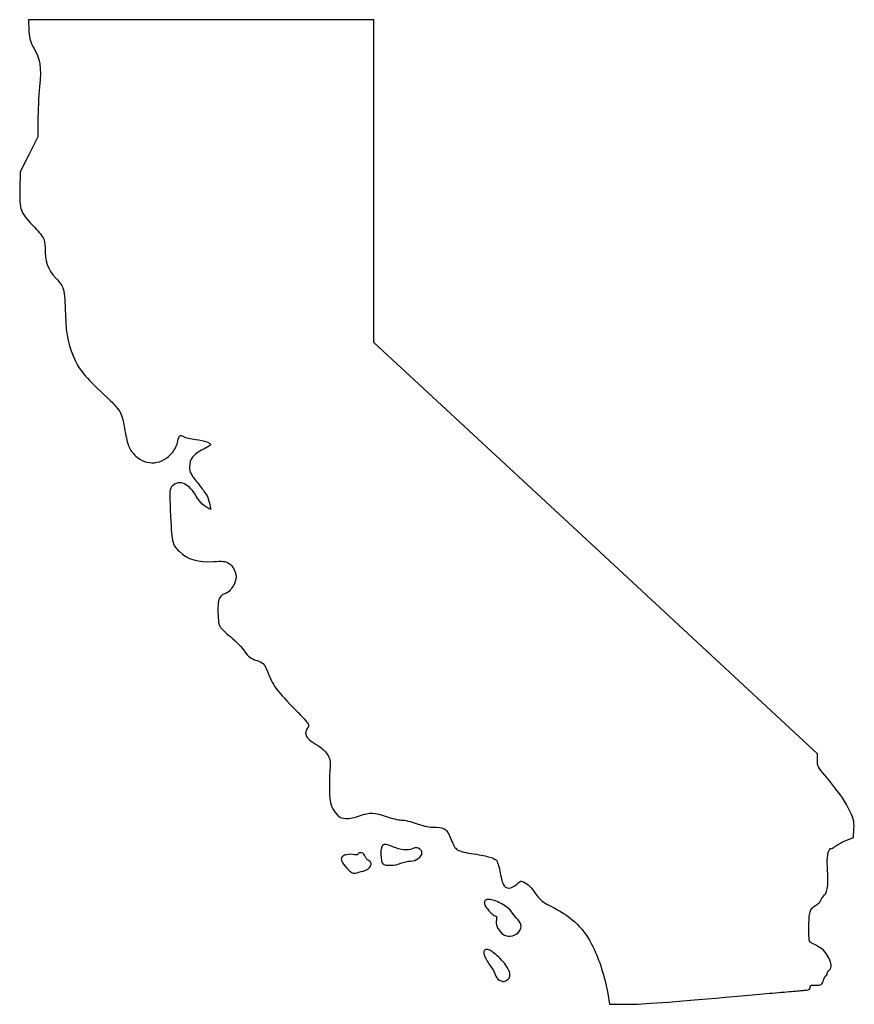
# Model space of a CAD drawing. Extents: x 1 to 167, y 0 to 196.
import ezdxf

# ---------------------------------------------------------------- set-up
doc = ezdxf.new("R2010")
doc.units = 0
doc.layers.get('0').update_dxf_attribs({"linetype": 'CONTINUOUS'})

msp = doc.modelspace()

# ---------------------------------------------------------------- linework, layer by layer
at = {"color": 7}
for points in [[(2.743783, 195.833776), (2.743783, 195.833776)], [(159.964763, 48.369893), (159.964763, 49.667452), (115.751788, 90.671804), (71.629208, 131.592922), (71.629208, 163.611917), (71.629208, 195.833759), (37.192585, 195.833759), (2.83648, 195.833759), (2.938361, 193.563871)], [(4.740285, 175.776705), (4.742543, 172.546031), (2.993535, 169.066762), (1.215315, 165.529614), (1.149171, 162.016718)], [(165.597081, 32.417169), (167.157022, 33.037835), (167.244113, 34.85354)], [(73.879766, 31.658711), (73.879766, 31.658711), (73.879766, 31.658711), (73.879766, 31.658711)], [(69.210422, 29.994108), (69.210422, 29.994043), (69.210422, 29.994108), (69.210422, 29.994108)], [(66.234412, 26.955808), (66.478599, 26.739182)], [(94.55586, 20.714881), (94.555849, 20.714884), (94.55586, 20.714881), (94.55586, 20.714881)], [(97.087586, 14.020914), (97.345003, 13.768466)], [(93.963843, 10.762687), (93.963843, 10.762687), (93.963843, 10.762687), (93.963843, 10.762687)], [(96.659838, 4.633836), (96.659838, 4.633723)], [(118.204147, 2.022067), (118.580625, -0.110573), (122.397791, -0.141985)]]:
    msp.add_lwpolyline(points, dxfattribs=at)
for points in [[(2.938361, 193.563871), (3.080324, 191.907667), (3.308292, 191.125855), (3.938816, 190.156257)], [(3.938816, 190.156257), (5.172999, 188.258378), (5.447525, 186.409566), (5.06495, 182.441448)], [(5.06495, 182.441448), (4.884681, 180.57168), (4.738865, 177.579975), (4.740285, 175.776705)], [(1.149171, 162.016718), (1.110738, 159.979852), (1.116868, 158.863751), (1.450688, 157.919534)], [(1.450688, 157.919534), (1.784507, 156.975312), (2.436835, 156.237247), (3.648384, 154.956754)], [(3.648384, 154.956754), (4.792792, 153.747217), (5.42256, 153.032157), (5.758986, 152.428328)], [(5.758986, 152.428328), (6.095412, 151.824499), (6.153657, 151.326425), (6.153657, 150.48805)], [(6.153657, 150.48805), (6.153657, 147.659032), (6.650108, 146.256151), (8.313317, 144.39216)], [(8.313317, 144.39216), (9.179166, 143.421787), (9.590754, 142.957424), (9.826954, 142.06162)], [(9.826954, 142.06162), (10.063157, 141.165821), (10.11786, 139.814612), (10.216663, 137.126042)], [(10.216663, 137.126042), (10.375766, 132.796761), (10.819487, 130.767408), (12.2512, 127.834755)], [(12.2512, 127.834755), (13.270621, 125.746621), (14.387623, 124.469619), (18.644194, 120.517924)], [(18.644194, 120.517924), (19.225332, 119.978411), (19.804985, 119.376208), (20.268626, 118.843333)], [(20.268626, 118.843333), (20.732266, 118.310458), (21.082831, 117.83541), (21.190259, 117.599792)], [(21.190259, 117.599792), (21.304085, 117.350132), (21.469888, 116.805717), (21.632332, 116.1534)], [(21.632332, 116.1534), (21.794776, 115.501083), (21.957133, 114.734418), (22.08047, 114.014686)], [(22.08047, 114.014686), (22.331097, 112.552154), (22.54713, 111.598361), (22.854927, 110.859529)], [(31.542081, 109.692055), (32.03343, 110.31243), (32.499057, 111.276662), (32.599311, 111.9118)], [(32.599311, 111.9118), (32.699472, 112.546354), (32.847449, 112.908547), (32.996186, 113.027459)], [(32.996186, 113.027459), (33.070554, 113.086917), (33.1419, 113.104516), (33.256911, 113.084783)], [(33.256911, 113.084783), (33.371923, 113.065056), (33.525717, 112.997292), (33.711665, 112.876975)], [(33.711665, 112.876975), (33.911834, 112.747463), (34.264366, 112.63872), (34.709916, 112.53357)], [(34.709916, 112.53357), (35.155463, 112.428425), (35.684387, 112.336646), (36.19544, 112.28332)], [(36.19544, 112.28332), (37.039152, 112.195284), (37.806582, 112.018119), (38.352897, 111.808171)], [(38.352897, 111.808171), (38.626054, 111.703196), (38.844158, 111.589164), (38.984589, 111.481854)], [(22.854927, 110.859529), (23.162727, 110.120702), (23.565374, 109.602559), (24.164066, 109.036111)], [(37.684837, 110.334229), (36.673417, 109.805737), (35.988656, 109.324757), (35.552185, 108.768776)], [(38.777333, 110.964259), (38.499398, 110.782632), (38.111136, 110.556981), (37.684823, 110.334223)], [(39.100345, 111.195221), (39.028065, 111.135184), (38.9163, 111.055078), (38.777333, 110.964259)], [(38.984589, 111.481854), (39.114595, 111.382504), (39.152604, 111.302773), (39.159324, 111.250342)], [(39.159324, 111.250342), (39.145015, 111.235525), (39.128787, 111.218846), (39.100345, 111.195221)], [(24.164066, 109.036111), (26.379293, 106.940168), (29.591099, 107.228743), (31.542081, 109.692055)], [(35.552185, 108.768776), (35.115714, 108.212795), (34.940336, 107.583635), (34.940336, 106.809205)], [(34.940336, 106.809205), (34.940336, 106.295155), (34.999933, 105.901235), (35.22752, 105.44936)], [(35.22752, 105.44936), (35.455109, 104.997483), (35.841539, 104.488978), (36.494765, 103.697045)], [(31.5625, 103.04991), (31.271391, 102.758803), (31.090258, 102.503265), (31.034437, 101.867556)], [(33.917292, 103.439069), (33.080751, 103.814706), (32.218839, 103.706251), (31.5625, 103.04991)], [(36.268776, 101.006005), (35.579758, 102.226879), (34.753832, 103.063431), (33.917292, 103.439069)], [(36.494765, 103.697045), (36.911353, 103.191991), (37.33767, 102.640264), (37.687041, 102.159702)], [(37.687041, 102.159702), (38.036415, 101.679148), (38.311407, 101.263172), (38.41575, 101.057277)], [(31.034437, 101.867556), (30.978616, 101.231842), (31.019028, 100.19447), (31.106093, 98.216854)], [(38.112593, 98.910285), (37.524484, 99.25728), (36.792021, 100.078866), (36.268776, 101.006005)], [(38.41575, 101.057277), (38.620248, 100.653744), (38.847454, 99.921344), (38.986807, 99.302202)], [(31.106093, 98.216854), (31.251367, 94.917374), (31.331521, 93.224157), (31.55313, 92.166718)], [(38.869411, 98.487505), (38.661935, 98.595396), (38.392207, 98.745307), (38.112593, 98.910285)], [(39.121317, 98.363477), (39.057343, 98.392275), (38.971358, 98.434484), (38.869411, 98.487505)], [(38.986807, 99.302202), (39.056485, 98.992638), (39.104779, 98.709225), (39.120753, 98.512312)], [(39.120753, 98.512312), (39.126284, 98.443978), (39.123293, 98.405446), (39.121317, 98.363483)], [(31.55313, 92.166718), (31.77474, 91.109279), (32.159256, 90.687312), (32.845731, 90.024694)], [(32.845731, 90.024694), (34.537602, 88.391609), (36.671442, 87.756685), (39.707809, 87.964804)], [(39.707809, 87.964804), (40.61112, 88.026718), (41.217585, 88.041479), (41.664622, 87.997325)], [(41.664622, 87.997325), (42.111662, 87.953171), (42.396932, 87.854529), (42.689884, 87.681476)], [(42.689884, 87.681476), (43.672785, 87.100863), (44.348437, 85.624462), (44.158871, 84.456319)], [(44.158871, 84.456319), (44.074114, 83.934013), (43.72461, 83.215309), (43.323781, 82.643922)], [(43.323781, 82.643922), (43.123366, 82.358231), (42.910229, 82.107818), (42.716893, 81.933958)], [(41.190579, 81.069102), (40.942353, 80.820871), (40.779844, 80.547426), (40.693382, 80.11715)], [(41.738485, 81.489678), (41.550799, 81.380845), (41.355659, 81.23418), (41.190579, 81.069102)], [(42.263794, 81.674884), (42.098211, 81.674884), (41.926174, 81.598509), (41.738485, 81.489678)], [(42.716893, 81.933958), (42.523557, 81.760095), (42.345918, 81.674884), (42.263794, 81.674884)], [(40.693382, 80.11715), (40.606921, 79.686871), (40.584792, 79.096821), (40.584792, 78.160339)], [(40.584778, 78.160339), (40.584778, 77.537811), (40.619765, 76.899557), (40.67628, 76.369439)], [(40.67628, 76.369439), (40.732797, 75.839319), (40.799673, 75.43188), (40.906689, 75.206926)], [(40.906689, 75.206926), (41.015773, 74.977618), (41.307306, 74.656068), (41.712566, 74.253323)], [(41.712566, 74.253323), (42.117823, 73.850578), (42.631665, 73.387324), (43.159505, 72.957415)], [(43.159505, 72.957415), (44.196395, 72.112907), (45.449696, 70.816488), (45.910621, 70.124169)], [(45.910621, 70.124169), (46.62746, 69.047466), (47.117951, 68.669136), (48.315022, 68.271535)], [(48.315022, 68.271535), (48.965891, 68.05535), (49.324483, 67.905516), (49.575099, 67.681736)], [(49.575099, 67.681736), (49.825715, 67.457951), (49.991834, 67.141893), (50.236557, 66.558909)], [(50.236557, 66.558909), (51.720064, 63.024903), (52.035967, 62.569574), (55.46263, 59.049704)], [(55.46263, 59.049704), (57.15162, 57.314774), (58.027773, 56.401926), (58.41494, 55.8725)], [(58.536205, 55.00654), (58.299649, 54.668808), (58.139449, 54.364908), (58.079801, 54.06286)], [(58.41494, 55.8725), (58.608522, 55.607784), (58.672397, 55.445786), (58.676766, 55.339475)], [(58.676766, 55.339475), (58.68114, 55.233165), (58.635378, 55.148123), (58.536205, 55.00654)], [(58.079801, 54.06286), (58.02015, 53.760809), (58.069697, 53.462469), (58.23469, 53.175401)], [(58.23469, 53.175401), (58.564687, 52.601273), (59.319603, 52.048897), (60.610428, 51.270401)], [(60.610428, 51.270401), (61.177012, 50.928695), (61.974487, 50.18034), (62.335735, 49.653135)], [(62.335735, 49.653135), (62.648143, 49.197205), (62.802493, 48.921764), (62.876475, 48.477394)], [(62.876475, 48.477394), (62.950457, 48.033024), (62.937827, 47.408314), (62.88418, 46.297891)], [(160.2073, 47.102645), (160.008322, 47.506722), (159.964763, 47.839662), (159.964763, 48.369893)], [(161.416664, 45.445142), (160.770931, 46.219196), (160.406275, 46.69857), (160.2073, 47.102645)], [(62.88418, 46.29788), (62.745355, 43.423757), (62.728577, 41.662984), (62.945916, 40.391603)], [(166.155463, 38.845991), (165.017862, 41.006024), (164.388882, 41.882273), (161.416664, 45.445142)], [(62.945916, 40.391615), (63.163258, 39.12024), (63.626371, 38.339854), (64.410497, 37.482304)], [(64.410497, 37.482304), (64.807366, 37.048269), (65.371167, 36.826276), (66.092253, 36.814228)], [(66.092253, 36.814228), (66.813343, 36.802177), (67.698239, 36.991379), (68.786042, 37.373711)], [(68.786042, 37.373711), (70.874029, 38.107579), (71.837787, 38.082204), (74.09204, 37.233706)], [(167.244113, 34.85354), (167.31937, 36.41682), (167.199189, 36.864218), (166.155463, 38.845991)], [(74.09204, 37.233706), (75.137151, 36.840328), (76.470081, 36.519331), (77.132544, 36.519331)], [(77.132544, 36.519331), (77.697686, 36.519331), (79.05645, 36.205328), (80.073277, 35.822595)], [(80.073277, 35.822595), (81.123793, 35.427182), (82.555774, 35.10822), (83.332614, 35.10822)], [(83.332614, 35.10822), (84.511032, 35.10822), (85.240052, 35.005409), (85.745283, 34.69591)], [(85.745283, 34.69591), (86.250515, 34.386414), (86.56714, 33.85668), (86.904489, 32.931471)], [(73.531389, 31.564457), (73.325039, 31.447538), (73.201555, 31.22769), (73.132307, 30.938827)], [(73.879755, 31.658711), (73.750695, 31.652474), (73.63456, 31.622914), (73.531389, 31.564457)], [(74.305857, 31.612966), (74.150948, 31.648085), (74.008827, 31.664948), (73.879766, 31.658711)], [(75.447423, 31.191283), (74.987178, 31.398657), (74.615672, 31.542723), (74.305857, 31.612966)], [(86.904489, 32.93146), (87.072811, 32.469818), (87.285819, 31.997352), (87.495391, 31.603582)], [(87.495391, 31.603582), (87.704964, 31.209811), (87.90014, 30.900654), (88.079679, 30.738173)], [(163.166775, 31.033069), (163.322141, 31.124272), (163.490616, 31.246709), (163.641921, 31.383643)], [(163.641921, 31.383643), (163.76306, 31.493272), (164.057996, 31.680301), (164.415275, 31.869813)], [(164.415275, 31.869813), (164.772557, 32.059325), (165.19685, 32.257931), (165.597081, 32.417169)], [(66.216222, 29.616528), (65.880432, 29.553534), (65.619413, 29.459294), (65.432943, 29.311703)], [(67.813642, 29.613706), (67.445453, 29.730445), (66.767656, 29.719912), (66.216222, 29.616528)], [(68.201698, 29.577878), (68.090895, 29.560916), (67.948367, 29.570935), (67.813642, 29.613706)], [(68.39738, 29.667726), (68.381152, 29.64148), (68.312501, 29.594834), (68.201698, 29.577878)], [(69.210422, 29.994043), (68.915283, 30.081326), (68.584947, 29.971211), (68.39738, 29.667726)], [(69.91212, 29.270363), (69.768407, 29.64836), (69.505562, 29.906825), (69.210422, 29.994108)], [(73.132307, 30.938827), (73.06306, 30.649967), (73.040254, 30.280174), (73.040254, 29.811042)], [(73.040265, 29.811042), (73.040265, 29.388603), (73.078986, 28.968004), (73.142241, 28.623724)], [(79.252462, 30.814254), (78.447158, 30.376361), (76.992144, 30.495275), (75.447423, 31.191283)], [(80.527974, 30.891975), (80.141626, 31.039222), (79.662028, 31.036958), (79.252462, 30.814254)], [(80.495453, 28.848616), (80.919887, 29.156557), (81.22471, 29.572245), (81.22471, 30.018297)], [(81.22471, 30.018297), (81.22471, 30.429955), (80.914322, 30.744723), (80.527974, 30.891975)], [(88.079679, 30.738173), (88.281702, 30.555346), (88.655234, 30.409344), (89.165574, 30.261369)], [(89.165574, 30.261369), (89.675914, 30.113397), (90.316279, 29.977482), (91.013799, 29.87387)], [(91.013799, 29.87387), (92.499962, 29.653102), (93.644709, 29.432534), (94.47543, 29.205793)], [(161.934257, 27.827753), (161.878642, 28.678402), (161.959742, 29.465147), (162.126081, 30.025999)], [(162.126081, 30.025999), (162.209243, 30.306421), (162.314455, 30.529438), (162.425388, 30.673126)], [(162.425388, 30.673126), (162.536324, 30.816811), (162.640366, 30.874867), (162.741788, 30.874867)], [(162.741788, 30.874867), (162.883875, 30.874867), (163.011409, 30.941861), (163.166775, 31.033069)], [(65.432943, 29.311703), (65.246476, 29.164112), (65.145339, 28.950509), (65.154581, 28.714738)], [(65.154581, 28.714738), (65.173067, 28.243198), (65.547155, 27.692464), (66.234412, 26.955808)], [(70.1982, 28.789154), (70.081321, 28.929329), (69.975055, 29.104826), (69.91212, 29.270363)], [(70.528928, 28.514095), (70.446669, 28.545664), (70.31508, 28.648975), (70.1982, 28.789154)], [(71.058648, 28.024617), (70.984694, 28.236696), (70.800428, 28.40991), (70.528928, 28.514095)], [(70.979823, 27.363159), (71.09377, 27.578723), (71.132601, 27.812533), (71.058648, 28.024617)], [(73.142241, 28.623724), (73.173869, 28.45158), (73.211371, 28.298395), (73.25524, 28.171728)], [(73.25524, 28.171728), (73.299108, 28.045059), (73.343262, 27.944799), (73.420055, 27.868006)], [(73.420055, 27.868006), (73.717254, 27.570804), (74.292062, 27.48671), (74.955739, 27.503104)], [(74.955739, 27.503104), (75.619415, 27.519502), (76.372553, 27.65941), (77.0024, 27.922577)], [(77.0024, 27.922577), (77.534793, 28.145022), (78.441987, 28.334884), (78.957562, 28.334884)], [(78.957562, 28.334884), (79.5152, 28.334884), (80.071019, 28.540675), (80.495453, 28.848616)], [(94.47543, 29.205793), (95.306154, 28.979056), (95.82277, 28.737093), (96.039229, 28.520634)], [(96.039229, 28.520634), (96.069252, 28.490614), (96.131451, 28.393631), (96.193017, 28.258258)], [(96.193017, 28.258258), (96.254584, 28.122879), (96.320633, 27.947079), (96.385391, 27.746177)], [(96.385391, 27.746177), (96.514909, 27.344366), (96.640117, 26.840743), (96.727696, 26.337823)], [(162.014733, 23.469291), (162.093165, 24.46098), (162.062216, 25.870542), (161.934257, 27.827753)], [(66.478599, 26.739182), (66.744813, 26.473609), (67.005042, 26.210989), (67.21337, 26.087094)], [(67.21337, 26.087094), (67.490919, 25.922033), (67.754376, 25.878221), (68.000505, 25.952045)], [(68.000505, 25.952045), (68.305587, 26.043555), (68.99275, 26.229125), (69.517999, 26.362153)], [(69.517999, 26.362153), (70.227667, 26.541889), (70.751931, 26.932031), (70.979823, 27.363159)], [(96.727696, 26.337823), (96.817112, 25.824353), (96.93424, 25.280215), (97.051261, 24.81426)], [(97.051261, 24.81426), (97.168279, 24.348309), (97.281932, 23.966169), (97.379234, 23.752619)], [(97.379234, 23.752619), (97.61218, 23.241363), (98.056353, 22.971722), (98.559936, 22.983677)], [(98.559936, 22.983688), (99.063519, 22.995654), (99.618964, 23.266054), (100.144679, 23.769722)], [(100.144679, 23.769722), (100.530527, 24.139388), (100.722565, 24.300475), (100.884411, 24.328652)], [(100.884411, 24.328652), (101.046257, 24.356846), (101.265965, 24.269619), (101.730528, 24.048084)], [(101.730528, 24.048084), (102.240131, 23.805068), (103.082951, 22.967294), (103.720965, 22.022366)], [(103.720973, 22.022563), (104.695735, 20.578895), (105.16474, 20.205264), (107.521604, 19.010724)], [(160.700635, 20.647069), (160.782107, 20.903747), (161.113487, 21.366151), (161.399025, 21.597365)], [(161.399025, 21.597365), (161.759392, 21.889171), (161.936303, 22.477602), (162.014733, 23.469291)], [(93.857998, 20.559444), (93.694256, 20.431838), (93.642474, 20.222908), (93.642474, 19.971849)], [(93.642474, 19.971849), (93.642474, 19.753689), (93.769152, 19.523404), (93.947846, 19.25196)], [(94.555838, 20.714884), (94.245393, 20.714884), (94.021743, 20.687057), (93.857998, 20.559444)], [(96.981758, 19.876483), (96.102438, 20.355056), (95.1807, 20.714881), (94.55586, 20.714881)], [(99.054327, 18.268587), (98.681532, 18.806232), (97.86108, 19.397908), (96.981758, 19.876483)], [(159.596554, 19.49944), (159.847012, 19.647387), (160.090874, 19.844135), (160.288328, 20.046796)], [(160.288328, 20.046796), (160.48578, 20.249457), (160.638617, 20.451661), (160.700635, 20.647069)], [(93.947846, 19.25196), (94.126544, 18.980518), (94.366602, 18.681693), (94.624189, 18.401435)], [(94.624189, 18.401435), (94.881776, 18.121177), (95.156189, 17.859972), (95.406362, 17.66501)], [(95.406362, 17.66501), (95.656538, 17.470048), (95.864993, 17.32822), (96.083806, 17.32822)], [(100.288499, 16.752746), (99.939515, 17.113141), (99.376032, 17.804625), (99.054327, 18.268587)], [(107.521604, 19.010724), (111.189175, 17.151873), (113.579837, 14.779068), (115.254049, 11.340001)], [(158.27143, 14.97782), (158.27143, 16.576679), (158.330344, 17.556947), (158.523886, 18.201328)], [(158.523886, 18.201328), (158.717432, 18.845709), (159.027323, 19.163184), (159.596554, 19.49944)], [(96.041932, 16.641401), (95.852186, 15.777485), (96.297792, 14.762566), (97.087586, 14.020914)], [(96.097604, 17.216869), (96.111517, 17.092615), (96.096193, 16.888258), (96.041932, 16.641401)], [(96.083806, 17.32822), (96.078698, 17.32822), (96.060353, 17.343234), (96.067832, 17.331522)], [(96.06784, 17.331522), (96.075319, 17.319838), (96.090644, 17.278992), (96.097606, 17.216869)], [(100.949958, 15.364233), (100.950164, 15.836117), (100.720364, 16.306759), (100.288499, 16.752746)], [(97.345003, 13.768466), (97.735317, 13.466602), (98.277694, 13.358736), (98.816197, 13.407984)], [(98.816197, 13.407984), (99.354699, 13.457204), (99.894568, 13.66427), (100.282431, 14.028647)], [(100.282431, 14.028647), (100.717186, 14.437023), (100.949746, 14.892352), (100.949952, 15.364233)], [(158.360728, 12.697998), (158.290954, 13.105103), (158.27143, 13.797592), (158.27143, 14.97782)], [(158.497428, 12.277966), (158.442237, 12.364975), (158.395614, 12.494431), (158.360728, 12.697998)], [(158.714056, 12.086704), (158.615922, 12.139593), (158.552622, 12.190957), (158.497428, 12.277966)], [(160.19848, 11.294055), (159.666201, 11.5767), (158.997517, 11.933909), (158.714056, 12.086704)], [(93.673905, 10.616185), (93.545231, 10.48752), (93.507185, 10.298347), (93.524524, 10.08922)], [(93.524524, 10.08922), (93.541881, 9.880093), (93.612442, 9.638822), (93.729025, 9.363824)], [(93.963843, 10.7628), (93.852633, 10.743044), (93.753373, 10.695659), (93.673905, 10.616185)], [(94.323786, 10.746149), (94.197802, 10.775133), (94.075055, 10.782584), (93.963843, 10.7628)], [(95.177621, 10.340567), (94.860178, 10.549129), (94.57576, 10.688321), (94.323786, 10.746262)], [(97.379725, 8.309894), (96.577136, 9.225056), (95.812506, 9.923471), (95.177621, 10.340567)], [(115.254049, 11.340001), (116.564359, 8.648476), (117.625619, 5.297849), (118.204155, 2.022265)], [(162.315697, 8.970689), (161.876466, 9.885512), (161.105015, 10.812668), (160.19848, 11.294055)], [(93.729025, 9.363824), (93.962192, 8.81383), (94.381551, 8.129582), (94.960993, 7.365126)], [(98.701538, 6.10173), (98.562437, 6.729477), (98.115422, 7.471016), (97.379725, 8.309894)], [(162.692176, 7.654912), (162.671715, 8.058659), (162.535311, 8.513263), (162.315697, 8.970689)], [(94.960993, 7.365126), (95.299795, 6.918143), (95.677169, 6.172342), (95.777344, 5.770994)], [(98.661302, 5.24956), (98.762047, 5.498988), (98.771089, 5.787871), (98.701538, 6.10173)], [(161.848275, 5.655678), (161.908899, 5.753299), (161.940327, 5.87378), (161.940327, 6.00459)], [(161.940327, 6.00459), (161.940327, 6.067186), (161.979181, 6.192521), (162.052226, 6.316586)], [(162.052226, 6.316586), (162.125268, 6.440623), (162.229326, 6.566579), (162.337202, 6.656128)], [(162.337202, 6.656128), (162.612575, 6.884671), (162.712651, 7.251193), (162.692184, 7.654912)], [(95.777344, 5.770994), (95.896938, 5.291809), (96.246005, 4.811523), (96.641341, 4.641541)], [(96.641341, 4.641541), (96.647494, 4.638719), (96.853866, 4.572114), (96.853866, 4.572114)], [(96.853866, 4.572114), (97.079881, 4.479771), (97.283832, 4.385227), (97.437053, 4.386892)], [(97.437053, 4.386892), (97.641258, 4.389714), (97.792834, 4.489423), (98.101816, 4.654805)], [(98.101816, 4.654805), (98.36805, 4.797271), (98.560554, 5.000104), (98.661302, 5.24956)], [(160.715531, 3.80368), (160.838837, 3.879513), (160.928552, 3.993474), (160.997753, 4.133851)], [(160.997753, 4.133851), (161.066951, 4.274257), (161.121172, 4.443985), (161.184065, 4.65918)], [(161.184065, 4.65918), (161.255165, 4.902455), (161.346738, 5.12448), (161.43211, 5.278178)], [(161.43211, 5.278178), (161.474796, 5.355027), (161.516514, 5.414717), (161.547313, 5.448499)], [(161.547313, 5.448414), (161.578115, 5.482196), (161.59771, 5.474943), (161.557784, 5.474943)], [(161.557784, 5.474858), (161.68615, 5.474858), (161.787651, 5.558029), (161.848275, 5.655678)], [(141.633008, 1.240086), (145.901481, 1.628254), (149.853633, 1.981258), (152.781889, 2.237233)], [(152.781889, 2.237233), (154.246018, 2.365221), (155.454161, 2.46922), (156.317936, 2.540961)], [(156.317936, 2.540961), (156.749823, 2.576831), (157.09543, 2.604771), (157.343746, 2.623652)], [(157.343746, 2.623539), (157.592065, 2.642448), (157.755102, 2.651761), (157.777553, 2.651761)], [(157.777553, 2.651648), (158.010013, 2.651931), (158.203271, 2.696973), (158.344754, 2.8126)], [(158.344754, 2.8126), (158.486235, 2.928226), (158.553664, 3.109526), (158.553664, 3.311992)], [(158.553664, 3.311992), (158.553664, 3.406198), (158.566533, 3.46823), (158.586187, 3.50602)], [(158.586187, 3.50602), (158.605858, 3.543809), (158.630372, 3.568222), (158.695328, 3.595315)], [(158.695328, 3.595315), (158.825235, 3.64953), (159.113121, 3.674648), (159.593257, 3.66477)], [(159.593257, 3.66477), (160.146224, 3.653481), (160.46892, 3.65207), (160.715531, 3.80368)], [(122.397799, -0.141787), (124.830736, -0.161543), (131.51117, 0.319646), (141.633008, 1.240086)]]:
    msp.add_open_spline(points, degree=3, dxfattribs=at)

doc.saveas('drawing.dxf')
